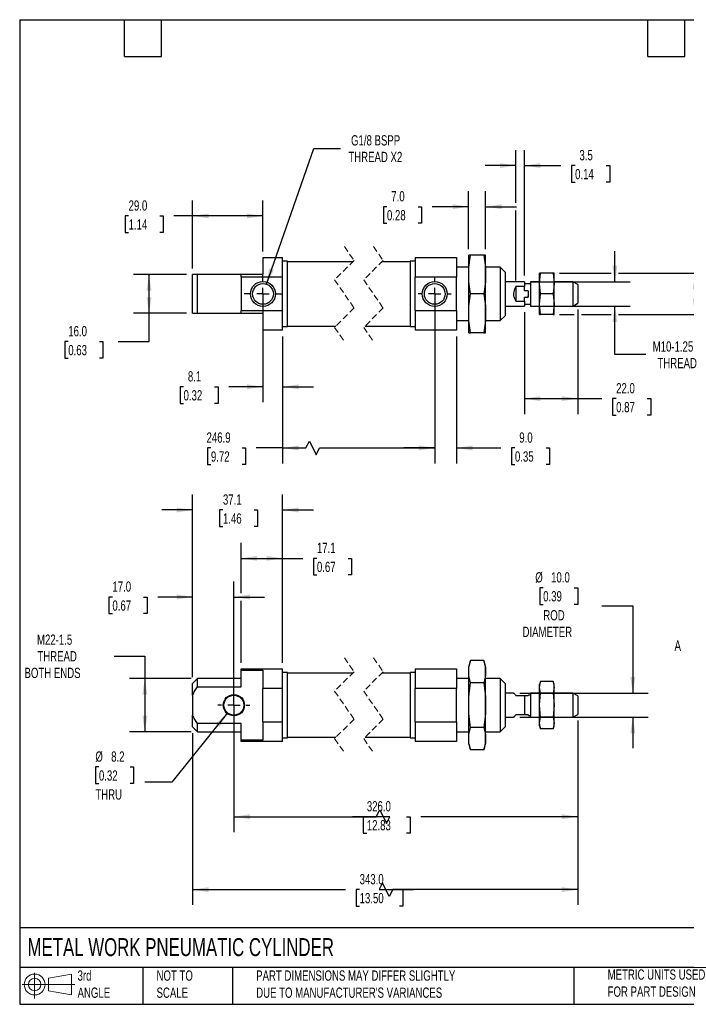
# Model space of a CAD drawing. Header units: millimetres. Extents: x 13 to 546, y 13 to 419.
# Tile 1 of 2: x 13 to 288, y 13 to 419. Entities that reach past the tile are written whole.
import ezdxf

# ---------------------------------------------------------------- set-up
doc = ezdxf.new("R2010")
doc.units = ezdxf.units.MM
doc.header["$LTSCALE"] = 2
for name, pattern in [('SLD-Center', [19.05, 15.24, -1.27, 1.27, -1.27]), ('SLD-Dashed', [1.905, 1.27, -0.635]), ('SLD-Solid', [0])]:
    doc.linetypes.add(name, pattern=pattern)
doc.layers.add('CENTER', color=40, linetype='SLD-Center')
doc.layers.add('SLD-DEFPOINTS', color=7, linetype='Continuous')
doc.layers.add('DIMENSIONS', color=140, linetype='SLD-Solid', lineweight=25)
doc.layers.add('TEXT', color=140, linetype='SLD-Solid', lineweight=25)
doc.styles.add('SLDTEXTSTYLE0', font='TXT', dxfattribs={"width": 0.7})
doc.dimstyles.new('SLDDIMSTYLE0', dxfattribs={"dimtxt": 4.316016, "dimasz": 6.604, "dimexe": 0, "dimexo": 0.0625, "dimgap": 1.079004, "dimtad": 0, "dimtih": 1, "dimtoh": 1, "dimrnd": 1e-09, "dimzin": 12, "dimdsep": 46, "dimtxsty": 'SLDTEXTSTYLE0', "dimsah": 1, "dimcen": 0.09, "dimadec": 0, "dimazin": 3, "dimtfac": 1, "dimtofl": 0, "dimtmove": 0, "dimatfit": 3, "dimfxl": 0, "dimfrac": 2, "dimtolj": 1, "dimtzin": 12, "dimarcsym": 0})
doc.dimstyles.new('SLDDIMSTYLE1', dxfattribs={"dimtxt": 4.316016, "dimasz": 6.604, "dimexe": 0, "dimexo": 0.0625, "dimgap": 1.079004, "dimtad": 0, "dimtih": 1, "dimtoh": 1, "dimrnd": 1e-09, "dimzin": 4, "dimdsep": 46, "dimtxsty": 'SLDTEXTSTYLE0', "dimsah": 1, "dimcen": 0.09, "dimadec": 0, "dimazin": 1, "dimtfac": 1, "dimtmove": 0, "dimatfit": 0, "dimfxl": 0, "dimfrac": 2, "dimtolj": 1, "dimtzin": 12, "dimarcsym": 0})
doc.dimstyles.new('SLDDIMSTYLE2', dxfattribs={"dimtxt": 4.316016, "dimasz": 6.604, "dimexe": 0, "dimexo": 0.0625, "dimgap": 1.079004, "dimtad": 0, "dimtih": 1, "dimtoh": 1, "dimrnd": 1e-09, "dimzin": 12, "dimdsep": 46, "dimtxsty": 'SLDTEXTSTYLE0', "dimsah": 1, "dimcen": 0.09, "dimadec": 0, "dimazin": 3, "dimtfac": 1, "dimtmove": 0, "dimatfit": 0, "dimfxl": 0, "dimfrac": 2, "dimtolj": 1, "dimtzin": 12, "dimarcsym": 0})
doc.dimstyles.new('SLDDIMSTYLE3', dxfattribs={"dimtxt": 4.316016, "dimasz": 6.604, "dimexe": 0, "dimexo": 0.0625, "dimgap": 1.079004, "dimtad": 0, "dimtih": 1, "dimtoh": 1, "dimrnd": 1e-09, "dimzin": 4, "dimdsep": 46, "dimtxsty": 'SLDTEXTSTYLE0', "dimsah": 1, "dimcen": 0.09, "dimadec": 0, "dimazin": 1, "dimtfac": 1, "dimtofl": 0, "dimtmove": 0, "dimatfit": 3, "dimfxl": 0, "dimfrac": 2, "dimtolj": 1, "dimtzin": 12, "dimarcsym": 0})
doc.dimstyles.new('SLDDIMSTYLE4', dxfattribs={"dimtxt": 4.316016, "dimasz": 6.604, "dimexe": 0, "dimexo": 0.0625, "dimgap": 1.079004, "dimtad": 0, "dimtih": 1, "dimtoh": 1, "dimrnd": 1e-09, "dimzin": 12, "dimdsep": 46, "dimtxsty": 'SLDTEXTSTYLE0', "dimsah": 1, "dimcen": 0, "dimadec": 0, "dimazin": 3, "dimtfac": 1, "dimtofl": 0, "dimtmove": 0, "dimatfit": 3, "dimfxl": 0, "dimfrac": 2, "dimtolj": 1, "dimtzin": 12, "dimarcsym": 0})
doc.dimstyles.new('SLDDIMSTYLE5', dxfattribs={"dimtxt": 4.316016, "dimasz": 6.604, "dimexe": 0, "dimexo": 0.0625, "dimgap": 1.079004, "dimtad": 0, "dimtih": 1, "dimtoh": 1, "dimrnd": 1e-09, "dimzin": 12, "dimdsep": 46, "dimtxsty": 'SLDTEXTSTYLE0', "dimsah": 1, "dimcen": 0, "dimadec": 0, "dimazin": 3, "dimtfac": 1, "dimtofl": 0, "dimtmove": 0, "dimatfit": 3, "dimfxl": 0, "dimfrac": 2, "dimtolj": 1, "dimtzin": 12, "dimarcsym": 0})

# ---------------------------------------------------------------- blocks, each defined once
blk = doc.blocks.new('Block11')
at = {"color": 7, "linetype": 'SLD-Solid', "lineweight": 18}
for p, q in [((5.18, 10.62), (5.18, 0)), ((10.96, 8.33), (20.35, 10.06)), ((10.96, 3.19), (10.96, 8.33)), ((20.35, 10.06), (20.35, 1.46)), ((0, 5.76), (21.75, 5.76)), ((10.96, 3.19), (20.35, 1.46))]:
    blk.add_line(p, q, dxfattribs=at)
for radius in [4.3, 2.57]:
    blk.add_circle((5.18, 5.76), radius, dxfattribs=at)
blk = doc.blocks.new('Block12')
at = {"layer": 'SLD-DEFPOINTS'}
blk.add_blockref('Block11', (0, 0), dxfattribs=at)
blk = doc.blocks.new('_D')
at = {"layer": 'DIMENSIONS'}
for p, q in [((51.61, 156.44), (64.31, 156.44)), ((64.31, 156.44), (64.31, 147.17)), ((83.49, 147.17), (57.96, 147.17)), ((64.31, 147.17), (64.31, 125.17)), ((83.49, 125.17), (57.96, 125.17))]:
    blk.add_line(p, q, dxfattribs=at)
for points in [[(64.31, 147.17), (63.29, 140.56), (65.32, 140.56)], [(64.31, 125.17), (65.32, 131.77), (63.29, 131.77)]]:
    blk.add_solid(points, dxfattribs=at)
at = {"layer": 'DIMENSIONS', "char_height": 4.233, "attachment_point": 1, "style": 'SLDTEXTSTYLE0'}
for s, insert in [('M22-1.5', (19.83, 165.33)), ('THREAD', (19.99, 158.47)), ('BOTH ENDS', (14.69, 151.61))]:
    blk.add_mtext(s, dxfattribs=dict(at, insert=insert))
blk = doc.blocks.new('_D_1')
at = {"layer": 'DIMENSIONS'}
for p, q in [((84.03, 147.71), (84.03, 187.16)), ((101.03, 138.71), (101.03, 187.16)), ((50.94, 180.81), (49.49, 180.81)), ((49.49, 180.81), (49.49, 173.95)), ((63.76, 180.81), (65.21, 180.81)), ((65.21, 180.81), (65.21, 173.95)), ((84.03, 180.81), (69.61, 180.81)), ((101.03, 180.81), (113.73, 180.81)), ((49.49, 173.95), (50.94, 173.95)), ((65.21, 173.95), (63.76, 173.95))]:
    blk.add_line(p, q, dxfattribs=at)
for points in [[(84.03, 180.81), (77.43, 181.83), (77.43, 179.8)], [(101.03, 180.81), (107.64, 179.8), (107.64, 181.83)]]:
    blk.add_solid(points, dxfattribs=at)
at = {"layer": 'DIMENSIONS', "char_height": 4.233, "attachment_point": 1, "style": 'SLDTEXTSTYLE0'}
for s, insert in [('17.0', (50.94, 187.24)), ('0.67', (50.94, 179.41))]:
    blk.add_mtext(s, dxfattribs=dict(at, insert=insert))
blk = doc.blocks.new('_D_2')
at = {"layer": 'DIMENSIONS'}
for p, q in [((84.03, 147.71), (84.03, 223.08)), ((121.13, 153.71), (121.13, 223.08)), ((84.03, 216.73), (71.33, 216.73)), ((96.53, 216.73), (95.08, 216.73)), ((95.08, 216.73), (95.08, 209.87)), ((109.35, 216.73), (110.8, 216.73)), ((110.8, 216.73), (110.8, 209.87)), ((121.13, 216.73), (133.83, 216.73)), ((95.08, 209.87), (96.53, 209.87)), ((110.8, 209.87), (109.35, 209.87))]:
    blk.add_line(p, q, dxfattribs=at)
for points in [[(84.03, 216.73), (77.43, 217.75), (77.43, 215.71)], [(121.13, 216.73), (127.74, 215.71), (127.74, 217.75)]]:
    blk.add_solid(points, dxfattribs=at)
at = {"layer": 'DIMENSIONS', "char_height": 4.233, "attachment_point": 1, "style": 'SLDTEXTSTYLE0'}
for s, insert in [('37.1', (96.53, 223.15)), ('1.46', (96.53, 215.33))]:
    blk.add_mtext(s, dxfattribs=dict(at, insert=insert))
blk = doc.blocks.new('_D_3')
at = {"layer": 'DIMENSIONS'}
for p, q in [((104.03, 182.34), (104.03, 203.12)), ((121.13, 153.71), (121.13, 203.12)), ((104.03, 196.77), (121.13, 196.77)), ((121.13, 196.77), (129.44, 196.77)), ((135.29, 196.77), (133.84, 196.77)), ((133.84, 196.77), (133.84, 189.91)), ((148.11, 196.77), (149.56, 196.77)), ((149.56, 196.77), (149.56, 189.91)), ((133.84, 189.91), (135.29, 189.91)), ((149.56, 189.91), (148.11, 189.91)), ((104.03, 153.71), (104.03, 179.29))]:
    blk.add_line(p, q, dxfattribs=at)
for points in [[(104.03, 196.77), (110.64, 195.76), (110.64, 197.79)], [(121.13, 196.77), (114.53, 197.79), (114.53, 195.76)]]:
    blk.add_solid(points, dxfattribs=at)
at = {"layer": 'DIMENSIONS', "char_height": 4.233, "attachment_point": 1, "style": 'SLDTEXTSTYLE0'}
for s, insert in [('17.1', (135.29, 203.2)), ('0.67', (135.29, 195.37))]:
    blk.add_mtext(s, dxfattribs=dict(at, insert=insert))
blk = doc.blocks.new('_D_4')
at = {"layer": 'DIMENSIONS'}
for p, q in [((101.03, 133.63), (101.03, 83.79)), ((242.88, 129.78), (242.88, 83.79)), ((101.03, 90.14), (159.78, 90.14)), ((165.42, 90.14), (150.02, 90.14)), ((155.87, 90.14), (154.42, 90.14)), ((154.42, 90.14), (154.42, 83.28)), ((159.78, 90.14), (161.19, 92.97)), ((161.19, 92.97), (164.01, 87.32)), ((164.01, 87.32), (165.42, 90.14)), ((172.29, 90.14), (173.74, 90.14)), ((173.74, 90.14), (173.74, 83.28)), ((242.88, 90.14), (178.13, 90.14)), ((154.42, 83.28), (155.87, 83.28)), ((173.74, 83.28), (172.29, 83.28))]:
    blk.add_line(p, q, dxfattribs=at)
for points in [[(101.03, 90.14), (107.64, 89.13), (107.64, 91.16)], [(242.88, 90.14), (236.28, 91.16), (236.28, 89.13)]]:
    blk.add_solid(points, dxfattribs=at)
at = {"layer": 'DIMENSIONS', "char_height": 4.233, "attachment_point": 1, "style": 'SLDTEXTSTYLE0'}
for s, insert in [('326.0', (155.87, 96.57)), ('12.83', (155.87, 88.74))]:
    blk.add_mtext(s, dxfattribs=dict(at, insert=insert))
blk = doc.blocks.new('_D_5')
at = {"layer": 'DIMENSIONS'}
for p, q in [((242.88, 129.78), (242.88, 53.69)), ((84.03, 124.63), (84.03, 53.69)), ((162.32, 62.86), (160.91, 60.04)), ((165.14, 57.22), (162.32, 62.86)), ((84.03, 60.04), (147.06, 60.04)), ((152.9, 60.04), (151.46, 60.04)), ((151.46, 60.04), (151.46, 53.18)), ((160.91, 60.04), (175.17, 60.04)), ((166.56, 60.04), (165.14, 57.22)), ((242.88, 60.04), (166.56, 60.04)), ((169.32, 60.04), (170.77, 60.04)), ((170.77, 60.04), (170.77, 53.18)), ((151.46, 53.18), (152.9, 53.18)), ((170.77, 53.18), (169.32, 53.18))]:
    blk.add_line(p, q, dxfattribs=at)
for points in [[(84.03, 60.04), (90.64, 59.02), (90.64, 61.06)], [(242.88, 60.04), (236.28, 61.06), (236.28, 59.02)]]:
    blk.add_solid(points, dxfattribs=at)
at = {"layer": 'DIMENSIONS', "char_height": 4.233, "attachment_point": 1, "style": 'SLDTEXTSTYLE0'}
for s, insert in [('343.0', (152.9, 66.46)), ('13.50', (152.9, 58.64))]:
    blk.add_mtext(s, dxfattribs=dict(at, insert=insert))
blk = doc.blocks.new('_D_6')
at = {"layer": 'DIMENSIONS'}
for p, q in [((98.46, 132.98), (75.39, 104.39)), ((45.38, 110.66), (43.93, 110.66)), ((43.93, 110.66), (43.93, 103.8)), ((58.2, 110.66), (59.65, 110.66)), ((59.65, 110.66), (59.65, 103.8)), ((43.93, 103.8), (45.38, 103.8)), ((59.65, 103.8), (58.2, 103.8)), ((75.39, 104.39), (64.28, 104.39))]:
    blk.add_line(p, q, dxfattribs=at)
blk.add_solid([(98.46, 132.98), (93.52, 128.47), (95.1, 127.2)], dxfattribs=at)
at = {"layer": 'DIMENSIONS', "char_height": 4.233, "attachment_point": 1, "style": 'SLDTEXTSTYLE0'}
for s, insert in [('%%c', (43.91, 117.08)), ('8.2', (50.43, 117.08)), ('0.32', (45.38, 109.26)), ('THRU', (43.9, 101.43))]:
    blk.add_mtext(s, dxfattribs=dict(at, insert=insert))
blk = doc.blocks.new('_D_7')
at = {"layer": 'DIMENSIONS'}
for p, q in [((228.62, 184.63), (227.17, 184.63)), ((227.17, 184.63), (227.17, 177.77)), ((241.44, 184.63), (242.89, 184.63)), ((242.89, 184.63), (242.89, 177.77)), ((227.17, 177.77), (228.62, 177.77)), ((242.89, 177.77), (241.44, 177.77)), ((252.87, 177.16), (265.57, 177.16)), ((265.57, 177.16), (265.57, 141.17)), ((218.96, 141.17), (271.92, 141.17)), ((218.96, 131.17), (271.92, 131.17)), ((265.57, 131.17), (265.57, 118.47))]:
    blk.add_line(p, q, dxfattribs=at)
for points in [[(265.57, 141.17), (266.59, 147.77), (264.56, 147.77)], [(265.57, 131.17), (264.56, 124.56), (266.59, 124.56)]]:
    blk.add_solid(points, dxfattribs=at)
at = {"layer": 'DIMENSIONS', "char_height": 4.233, "attachment_point": 1, "style": 'SLDTEXTSTYLE0'}
for s, insert in [('%%c', (225.36, 191.05)), ('10.0', (231.88, 191.05)), ('0.39', (228.62, 183.23)), ('ROD', (228.67, 175.4)), ('DIAMETER', (220.09, 168.54))]:
    blk.add_mtext(s, dxfattribs=dict(at, insert=insert))
blk = doc.blocks.new('SW_CENTERMARKSYMBOL_0')
at = {"layer": 'CENTER', "color": 0}
for p, q in [((0, 5.08), (0, 6.64)), ((-5.08, 0), (-6.64, 0)), ((0, 0), (-2.54, 0)), ((0, 0), (0, 2.54)), ((0, 0), (0, -2.54)), ((0, 0), (2.54, 0)), ((5.08, 0), (6.64, 0)), ((0, -5.08), (0, -6.64))]:
    blk.add_line(p, q, dxfattribs=at)
blk = doc.blocks.new('_D_9')
at = {"layer": 'DIMENSIONS'}
for p, q in [((113.03, 303.37), (113.03, 261.24)), ((121.13, 288.37), (121.13, 261.24)), ((80.28, 267.59), (78.83, 267.59)), ((78.83, 267.59), (78.83, 260.73)), ((93.1, 267.59), (94.55, 267.59)), ((94.55, 267.59), (94.55, 260.73)), ((113.03, 267.59), (98.95, 267.59)), ((121.13, 267.59), (133.83, 267.59)), ((78.83, 260.73), (80.28, 260.73)), ((94.55, 260.73), (93.1, 260.73))]:
    blk.add_line(p, q, dxfattribs=at)
for points in [[(113.03, 267.59), (106.43, 268.6), (106.43, 266.57)], [(121.13, 267.59), (127.74, 266.57), (127.74, 268.6)]]:
    blk.add_solid(points, dxfattribs=at)
at = {"layer": 'DIMENSIONS', "char_height": 4.233, "attachment_point": 1, "style": 'SLDTEXTSTYLE0'}
for s, insert in [('8.1', (82.07, 274.01)), ('0.32', (80.28, 266.18))]:
    blk.add_mtext(s, dxfattribs=dict(at, insert=insert))
blk = doc.blocks.new('_D_10')
at = {"layer": 'DIMENSIONS'}
for p, q in [((84.03, 316.45), (84.03, 344.45)), ((113.03, 323.45), (113.03, 344.45)), ((57.62, 338.1), (56.17, 338.1)), ((56.17, 338.1), (56.17, 331.24)), ((70.45, 338.1), (71.9, 338.1)), ((71.9, 338.1), (71.9, 331.24)), ((84.03, 338.1), (76.29, 338.1)), ((113.03, 338.1), (84.03, 338.1)), ((56.17, 331.24), (57.62, 331.24)), ((71.9, 331.24), (70.45, 331.24))]:
    blk.add_line(p, q, dxfattribs=at)
for points in [[(84.03, 338.1), (90.64, 337.08), (90.64, 339.11)], [(113.03, 338.1), (106.43, 339.11), (106.43, 337.08)]]:
    blk.add_solid(points, dxfattribs=at)
at = {"layer": 'DIMENSIONS', "char_height": 4.233, "attachment_point": 1, "style": 'SLDTEXTSTYLE0'}
for s, insert in [('29.0', (57.62, 344.52)), ('1.14', (57.62, 336.69))]:
    blk.add_mtext(s, dxfattribs=dict(at, insert=insert))
blk = doc.blocks.new('_D_11')
at = {"layer": 'DIMENSIONS'}
for p, q in [((81.49, 313.91), (59.68, 313.91)), ((66.03, 297.91), (66.03, 313.91)), ((81.49, 297.91), (59.68, 297.91)), ((66.03, 286.23), (66.03, 297.91)), ((32.73, 286.23), (31.28, 286.23)), ((31.28, 286.23), (31.28, 279.37)), ((45.55, 286.23), (47, 286.23)), ((47, 286.23), (47, 279.37)), ((53.33, 286.23), (66.03, 286.23)), ((31.28, 279.37), (32.73, 279.37)), ((47, 279.37), (45.55, 279.37))]:
    blk.add_line(p, q, dxfattribs=at)
for points in [[(66.03, 313.91), (65.02, 307.31), (67.05, 307.31)], [(66.03, 297.91), (67.05, 304.52), (65.02, 304.52)]]:
    blk.add_solid(points, dxfattribs=at)
at = {"layer": 'DIMENSIONS', "char_height": 4.233, "attachment_point": 1, "style": 'SLDTEXTSTYLE0'}
for s, insert in [('16.0', (32.73, 292.66)), ('0.63', (32.73, 284.83))]:
    blk.add_mtext(s, dxfattribs=dict(at, insert=insert))
blk = doc.blocks.new('_D_12')
at = {"layer": 'DIMENSIONS'}
for p, q in [((183.88, 296.55), (183.88, 235.98)), ((121.13, 288.37), (121.13, 235.98)), ((130.78, 242.33), (132.19, 245.15)), ((132.19, 245.15), (135.01, 239.5)), ((91.57, 242.33), (90.12, 242.33)), ((90.12, 242.33), (90.12, 235.47)), ((104.39, 242.33), (105.84, 242.33)), ((105.84, 242.33), (105.84, 235.47)), ((121.13, 242.33), (110.24, 242.33)), ((121.13, 242.33), (130.78, 242.33)), ((135.01, 239.5), (136.42, 242.33)), ((136.42, 242.33), (183.88, 242.33)), ((90.12, 235.47), (91.57, 235.47)), ((105.84, 235.47), (104.39, 235.47))]:
    blk.add_line(p, q, dxfattribs=at)
for points in [[(121.13, 242.33), (127.74, 241.31), (127.74, 243.34)], [(183.88, 242.33), (177.28, 243.34), (177.28, 241.31)]]:
    blk.add_solid(points, dxfattribs=at)
at = {"layer": 'DIMENSIONS', "char_height": 4.233, "attachment_point": 1, "style": 'SLDTEXTSTYLE0'}
for s, insert in [('246.9', (89.77, 248.75)), ('9.72', (91.57, 240.92))]:
    blk.add_mtext(s, dxfattribs=dict(at, insert=insert))
blk = doc.blocks.new('_D_13')
at = {"layer": 'DIMENSIONS'}
for p, q in [((183.88, 303.37), (183.88, 235.98)), ((192.88, 288.37), (192.88, 235.98)), ((183.88, 242.33), (171.18, 242.33)), ((192.88, 242.33), (211.12, 242.33)), ((216.97, 242.33), (215.52, 242.33)), ((215.52, 242.33), (215.52, 235.47)), ((229.79, 242.33), (231.24, 242.33)), ((231.24, 242.33), (231.24, 235.47)), ((215.52, 235.47), (216.97, 235.47)), ((231.24, 235.47), (229.79, 235.47))]:
    blk.add_line(p, q, dxfattribs=at)
for points in [[(183.88, 242.33), (177.28, 243.34), (177.28, 241.31)], [(192.88, 242.33), (199.49, 241.31), (199.49, 243.34)]]:
    blk.add_solid(points, dxfattribs=at)
at = {"layer": 'DIMENSIONS', "char_height": 4.233, "attachment_point": 1, "style": 'SLDTEXTSTYLE0'}
for s, insert in [('9.0', (218.76, 248.75)), ('0.35', (216.97, 240.92))]:
    blk.add_mtext(s, dxfattribs=dict(at, insert=insert))
blk = doc.blocks.new('_D_14')
at = {"layer": 'DIMENSIONS'}
for p, q in [((197.88, 324.45), (197.88, 348.26)), ((204.88, 324.45), (204.88, 348.26)), ((164.18, 341.91), (162.73, 341.91)), ((162.73, 341.91), (162.73, 335.06)), ((177, 341.91), (178.45, 341.91)), ((178.45, 341.91), (178.45, 335.06)), ((197.88, 341.91), (182.85, 341.91)), ((204.88, 341.91), (217.58, 341.91)), ((162.73, 335.06), (164.18, 335.06)), ((178.45, 335.06), (177, 335.06))]:
    blk.add_line(p, q, dxfattribs=at)
for points in [[(197.88, 341.91), (191.28, 342.93), (191.28, 340.9)], [(204.88, 341.91), (211.49, 340.9), (211.49, 342.93)]]:
    blk.add_solid(points, dxfattribs=at)
at = {"layer": 'DIMENSIONS', "char_height": 4.233, "attachment_point": 1, "style": 'SLDTEXTSTYLE0'}
for s, insert in [('7.0', (165.97, 348.34)), ('0.28', (164.18, 340.51))]:
    blk.add_mtext(s, dxfattribs=dict(at, insert=insert))
blk = doc.blocks.new('_D_15')
at = {"layer": 'DIMENSIONS'}
for p, q in [((258.19, 310.91), (258.19, 323.61)), ((223.42, 310.91), (264.54, 310.91)), ((223.42, 300.91), (264.54, 300.91)), ((258.19, 280.87), (258.19, 300.91)), ((270.89, 280.87), (258.19, 280.87))]:
    blk.add_line(p, q, dxfattribs=at)
for points in [[(258.19, 310.91), (259.21, 317.52), (257.18, 317.52)], [(258.19, 300.91), (257.18, 294.31), (259.21, 294.31)]]:
    blk.add_solid(points, dxfattribs=at)
at = {"layer": 'DIMENSIONS', "char_height": 4.233, "attachment_point": 1, "style": 'SLDTEXTSTYLE0'}
for s, insert in [('M10-1.25', (273.79, 286.33)), ('THREAD', (275.74, 279.47))]:
    blk.add_mtext(s, dxfattribs=dict(at, insert=insert))
blk = doc.blocks.new('_D_16')
at = {"layer": 'DIMENSIONS'}
for p, q in [((304.01, 330.41), (291.31, 330.41)), ((291.31, 330.41), (291.31, 314.41)), ((311.79, 330.41), (310.34, 330.41)), ((310.34, 330.41), (310.34, 323.55)), ((324.61, 330.41), (326.06, 330.41)), ((326.06, 330.41), (326.06, 323.55)), ((310.34, 323.55), (311.79, 323.55)), ((326.06, 323.55), (324.61, 323.55)), ((235.32, 314.41), (256.67, 314.41)), ((259.72, 314.41), (297.66, 314.41)), ((291.31, 314.41), (291.31, 297.41)), ((235.32, 297.41), (241.36, 297.41)), ((244.41, 297.41), (256.67, 297.41)), ((259.72, 297.41), (297.66, 297.41))]:
    blk.add_line(p, q, dxfattribs=at)
for points in [[(291.31, 314.41), (290.29, 307.81), (292.32, 307.81)], [(291.31, 297.41), (292.32, 304.02), (290.29, 304.02)]]:
    blk.add_solid(points, dxfattribs=at)
at = {"layer": 'DIMENSIONS', "char_height": 4.233, "attachment_point": 1, "style": 'SLDTEXTSTYLE0'}
for s, insert in [('17.0', (311.79, 336.84)), ('0.67', (311.79, 329.01))]:
    blk.add_mtext(s, dxfattribs=dict(at, insert=insert))
blk = doc.blocks.new('_D_17')
at = {"layer": 'DIMENSIONS'}
for p, q in [((220.88, 298.37), (220.88, 256.34)), ((242.88, 299.53), (242.88, 256.34)), ((220.88, 262.69), (242.88, 262.69)), ((242.88, 262.69), (252.86, 262.69)), ((258.71, 262.69), (257.26, 262.69)), ((257.26, 262.69), (257.26, 255.83)), ((271.54, 262.69), (272.99, 262.69)), ((272.99, 262.69), (272.99, 255.83)), ((257.26, 255.83), (258.71, 255.83)), ((272.99, 255.83), (271.54, 255.83))]:
    blk.add_line(p, q, dxfattribs=at)
for points in [[(220.88, 262.69), (227.49, 261.68), (227.49, 263.71)], [(242.88, 262.69), (236.28, 263.71), (236.28, 261.68)]]:
    blk.add_solid(points, dxfattribs=at)
at = {"layer": 'DIMENSIONS', "char_height": 4.233, "attachment_point": 1, "style": 'SLDTEXTSTYLE0'}
for s, insert in [('22.0', (258.71, 269.12)), ('0.87', (258.71, 261.29))]:
    blk.add_mtext(s, dxfattribs=dict(at, insert=insert))
blk = doc.blocks.new('_D_18')
at = {"layer": 'DIMENSIONS'}
for p, q in [((217.38, 343.44), (217.38, 365.23)), ((220.88, 313.45), (220.88, 365.23)), ((217.38, 358.88), (204.68, 358.88)), ((220.88, 358.88), (235.93, 358.88)), ((241.78, 358.88), (240.33, 358.88)), ((240.33, 358.88), (240.33, 352.02)), ((254.61, 358.88), (256.06, 358.88)), ((256.06, 358.88), (256.06, 352.02)), ((240.33, 352.02), (241.78, 352.02)), ((256.06, 352.02), (254.61, 352.02)), ((217.38, 311.45), (217.38, 340.39))]:
    blk.add_line(p, q, dxfattribs=at)
for points in [[(217.38, 358.88), (210.78, 359.89), (210.78, 357.86)], [(220.88, 358.88), (227.49, 357.86), (227.49, 359.89)]]:
    blk.add_solid(points, dxfattribs=at)
at = {"layer": 'DIMENSIONS', "char_height": 4.233, "attachment_point": 1, "style": 'SLDTEXTSTYLE0'}
for s, insert in [('3.5', (243.58, 365.3)), ('0.14', (241.78, 357.47))]:
    blk.add_mtext(s, dxfattribs=dict(at, insert=insert))
blk = doc.blocks.new('_D_19')
at = {"layer": 'DIMENSIONS'}
for p, q in [((114.44, 309.96), (133.97, 365.96)), ((133.97, 365.96), (145.08, 365.96))]:
    blk.add_line(p, q, dxfattribs=at)
blk.add_solid([(114.44, 309.96), (117.58, 315.86), (115.66, 316.53)], dxfattribs=at)
at = {"layer": 'DIMENSIONS', "char_height": 4.233, "attachment_point": 1, "style": 'SLDTEXTSTYLE0'}
for s, insert in [('G1/8 BSPP', (149.37, 371.42)), ('THREAD X2', (148.26, 364.56))]:
    blk.add_mtext(s, dxfattribs=dict(at, insert=insert))
blk = doc.blocks.new('SW_CENTERMARKSYMBOL_1')
at = {"layer": 'CENTER', "color": 0}
for p, q in [((0, 5.08), (0, 7.69)), ((-5.08, 0), (-7.69, 0)), ((0, 0), (-2.54, 0)), ((0, 0), (0, 2.54)), ((0, 0), (0, -2.54)), ((0, 0), (2.54, 0)), ((5.08, 0), (7.69, 0)), ((0, -5.08), (0, -7.69))]:
    blk.add_line(p, q, dxfattribs=at)
blk = doc.blocks.new('SW_CENTERMARKSYMBOL_2')
at = {"layer": 'CENTER', "color": 0}
for p, q in [((0, 5.08), (0, 6.82)), ((-5.08, 0), (-6.82, 0)), ((0, 0), (-2.54, 0)), ((0, 0), (0, 2.54)), ((0, 0), (0, -2.54)), ((0, 0), (2.54, 0)), ((5.08, 0), (6.82, 0)), ((0, -5.08), (0, -6.82))]:
    blk.add_line(p, q, dxfattribs=at)

msp = doc.modelspace()

# ---------------------------------------------------------------- linework, layer by layer
at = {"color": 7, "linetype": 'SLD-Dashed', "lineweight": 18}
for p, q in [((146.604, 325.525), (150.604, 319.72)), ((158.604, 325.525), (162.604, 319.72)), ((150.604, 319.72), (142.604, 311.72)), ((162.604, 319.72), (154.604, 311.72)), ((142.604, 311.72), (150.604, 300.11)), ((154.604, 311.72), (162.604, 300.11)), ((150.604, 300.11), (142.604, 292.11)), ((162.604, 300.11), (154.604, 292.11)), ((142.604, 292.11), (146.604, 286.305)), ((154.604, 292.11), (158.604, 286.305)), ((146.604, 155.776), (150.604, 149.971)), ((158.604, 155.776), (162.604, 149.971)), ((150.604, 149.971), (142.604, 141.971)), ((162.604, 149.971), (154.604, 141.971)), ((142.604, 141.971), (150.604, 130.361)), ((154.604, 141.971), (162.604, 130.361)), ((150.604, 130.361), (142.604, 122.361)), ((162.604, 130.361), (154.604, 122.361)), ((142.604, 122.361), (146.604, 116.556)), ((154.604, 122.361), (158.604, 116.556))]:
    msp.add_line(p, q, dxfattribs=at)
for p, q in [((198.582, 321.915), (197.882, 321.915)), ((197.882, 313.915), (197.882, 321.915)), ((204.182, 321.915), (198.582, 321.915)), ((204.882, 321.915), (204.182, 321.915)), ((204.882, 313.915), (204.882, 321.915)), ((113.033, 320.915), (113.033, 313.915)), ((113.033, 320.915), (121.133, 320.915)), ((121.133, 312.789), (121.133, 320.915)), ((123.133, 319.415), (121.133, 319.415)), ((123.133, 292.415), (123.133, 319.415)), ((150.059, 319.175), (123.133, 319.175)), ((173.782, 319.175), (162.059, 319.175)), ((175.782, 319.415), (173.782, 319.415)), ((173.782, 319.415), (173.782, 292.415)), ((175.782, 320.915), (192.882, 320.915)), ((175.782, 320.915), (175.782, 312.789)), ((192.882, 320.915), (192.882, 312.789)), ((84.033, 297.915), (84.033, 313.915)), ((86.033, 313.915), (84.033, 313.915)), ((86.033, 297.915), (86.033, 313.915)), ((104.033, 313.915), (86.033, 313.915)), ((104.033, 312.789), (104.033, 313.915)), ((113.033, 313.915), (104.033, 313.915)), ((197.882, 316.915), (192.882, 316.915)), ((197.882, 297.915), (197.882, 313.915)), ((210.882, 316.915), (204.882, 316.915)), ((204.882, 297.915), (204.882, 313.915)), ((212.882, 314.915), (210.882, 316.915)), ((210.882, 316.915), (210.882, 294.915)), ((212.882, 314.915), (212.882, 296.915)), ((227.132, 310.165), (227.484, 314.415)), ((227.484, 314.415), (227.132, 314.415)), ((227.132, 310.165), (227.132, 314.415)), ((232.779, 314.415), (227.484, 314.415)), ((232.779, 314.415), (233.132, 310.165)), ((233.132, 314.415), (232.779, 314.415)), ((233.132, 310.165), (233.132, 314.415)), ((121.133, 312.789), (104.033, 312.789)), ((104.033, 312.789), (104.033, 299.041)), ((121.133, 299.041), (121.133, 312.789)), ((192.882, 312.789), (175.782, 312.789)), ((175.782, 299.041), (175.782, 312.789)), ((192.882, 299.041), (192.882, 312.789)), ((220.882, 310.915), (212.882, 310.915)), ((220.882, 308.915), (217.382, 308.915)), ((217.382, 308.915), (217.382, 302.915)), ((220.882, 310.915), (220.882, 308.915)), ((223.382, 310.115), (220.882, 310.115)), ((220.882, 307.196), (220.882, 308.915)), ((227.132, 310.915), (223.382, 310.915)), ((223.382, 310.915), (223.382, 300.915)), ((227.484, 305.915), (227.132, 310.165)), ((227.132, 301.665), (227.132, 310.165)), ((233.132, 310.165), (232.779, 305.915)), ((240.882, 310.915), (233.132, 310.915)), ((233.132, 301.665), (233.132, 310.165)), ((242.882, 309.76), (240.882, 310.915)), ((240.882, 310.915), (240.882, 300.915)), ((242.882, 309.76), (242.882, 302.07)), ((204.182, 305.915), (198.582, 305.915)), ((222.382, 307.196), (220.882, 307.196)), ((222.382, 307.196), (222.382, 304.634)), ((227.132, 301.665), (227.484, 305.915)), ((232.779, 305.915), (227.484, 305.915)), ((232.779, 305.915), (233.132, 301.665)), ((212.882, 300.915), (220.882, 300.915)), ((217.382, 302.915), (220.882, 302.915)), ((220.882, 304.634), (222.382, 304.634)), ((220.882, 302.915), (220.882, 304.634)), ((220.882, 302.915), (220.882, 300.915)), ((220.882, 301.715), (223.382, 301.715)), ((223.382, 300.915), (227.132, 300.915)), ((227.484, 297.415), (227.132, 301.665)), ((227.132, 297.415), (227.132, 301.665)), ((233.132, 301.665), (232.779, 297.415)), ((233.132, 297.415), (233.132, 301.665)), ((233.132, 300.915), (240.882, 300.915)), ((240.882, 300.915), (242.882, 302.07)), ((84.033, 297.915), (86.033, 297.915)), ((86.033, 297.915), (104.033, 297.915)), ((104.033, 299.041), (121.133, 299.041)), ((104.033, 297.915), (104.033, 299.041)), ((104.033, 297.915), (113.033, 297.915)), ((113.033, 297.915), (113.033, 290.915)), ((121.133, 290.915), (121.133, 299.041)), ((175.782, 299.041), (192.882, 299.041)), ((175.782, 299.041), (175.782, 290.915)), ((192.882, 299.041), (192.882, 290.915)), ((197.882, 289.915), (197.882, 297.915)), ((204.882, 289.915), (204.882, 297.915)), ((210.882, 294.915), (212.882, 296.915)), ((227.132, 297.415), (227.484, 297.415)), ((232.779, 297.415), (227.484, 297.415)), ((232.779, 297.415), (233.132, 297.415)), ((123.133, 292.655), (143.149, 292.655)), ((155.149, 292.655), (173.782, 292.655)), ((192.882, 294.915), (197.882, 294.915)), ((204.882, 294.915), (210.882, 294.915)), ((121.133, 290.915), (113.033, 290.915)), ((121.133, 292.415), (123.133, 292.415)), ((173.782, 292.415), (175.782, 292.415)), ((192.882, 290.915), (175.782, 290.915)), ((197.882, 289.915), (198.582, 289.915)), ((204.182, 289.915), (198.582, 289.915)), ((204.182, 289.915), (204.882, 289.915)), ((198.582, 154.641), (197.882, 152.166)), ((204.182, 154.641), (198.582, 154.641)), ((204.882, 152.166), (204.182, 154.641)), ((104.033, 150.597), (104.033, 151.166)), ((104.033, 151.166), (121.133, 151.166)), ((104.033, 150.597), (113.033, 150.597)), ((104.033, 143.716), (104.033, 150.597)), ((113.033, 150.597), (113.033, 143.04)), ((121.133, 143.04), (121.133, 151.166)), ((175.782, 151.166), (175.782, 143.04)), ((175.782, 151.166), (192.882, 151.166)), ((192.882, 151.166), (192.882, 143.04)), ((197.882, 150.022), (197.882, 152.166)), ((204.882, 150.022), (204.882, 152.166)), ((86.033, 147.166), (84.033, 145.166)), ((104.033, 147.166), (86.033, 147.166)), ((86.033, 143.716), (86.033, 147.166)), ((123.133, 149.666), (121.133, 149.666)), ((123.133, 136.166), (123.133, 149.666)), ((150.059, 149.426), (123.133, 149.426)), ((173.782, 149.426), (162.059, 149.426)), ((175.782, 149.666), (173.782, 149.666)), ((173.782, 149.666), (173.782, 122.666)), ((197.882, 147.166), (192.882, 147.166)), ((197.882, 136.166), (197.882, 150.022)), ((204.882, 136.166), (204.882, 150.022)), ((210.882, 147.166), (204.882, 147.166)), ((212.882, 145.166), (210.882, 147.166)), ((210.882, 147.166), (210.882, 125.166)), ((84.033, 140.289), (84.033, 145.166)), ((86.033, 143.716), (104.033, 143.716)), ((121.133, 143.04), (113.033, 143.04)), ((113.033, 129.292), (113.033, 143.04)), ((121.133, 129.292), (121.133, 143.04)), ((192.882, 143.04), (175.782, 143.04)), ((175.782, 129.292), (175.782, 143.04)), ((192.882, 129.292), (192.882, 143.04)), ((204.182, 145.403), (198.582, 145.403)), ((212.882, 145.166), (212.882, 127.166)), ((227.484, 145.981), (227.132, 144.666)), ((227.132, 143.527), (227.484, 145.981)), ((227.132, 143.527), (227.132, 144.666)), ((227.484, 141.073), (227.132, 143.527)), ((227.132, 136.166), (227.132, 143.527)), ((232.779, 145.981), (227.484, 145.981)), ((233.132, 144.666), (232.779, 145.981)), ((232.779, 145.981), (233.132, 143.527)), ((233.132, 143.527), (232.779, 141.073)), ((233.132, 143.527), (233.132, 144.666)), ((233.132, 136.166), (233.132, 143.527)), ((84.033, 140.289), (84.033, 132.043)), ((216.415, 141.166), (212.882, 141.166)), ((217.382, 140.166), (220.882, 140.166)), ((220.882, 140.166), (220.882, 132.166)), ((220.882, 140.166), (222.382, 140.166)), ((222.382, 140.166), (222.557, 140.342)), ((223.382, 140.366), (222.557, 140.366)), ((227.132, 141.166), (223.382, 141.166)), ((223.382, 141.166), (223.382, 131.166)), ((227.132, 136.166), (227.484, 141.073)), ((232.779, 141.073), (227.484, 141.073)), ((232.779, 141.073), (233.132, 136.166)), ((240.882, 141.166), (233.132, 141.166)), ((242.882, 140.011), (240.882, 141.166)), ((240.882, 141.166), (240.882, 131.166)), ((242.882, 140.011), (242.882, 132.321)), ((123.133, 122.666), (123.133, 136.166)), ((197.882, 122.309), (197.882, 136.166)), ((204.882, 122.309), (204.882, 136.166)), ((227.484, 131.258), (227.132, 136.166)), ((227.132, 128.805), (227.132, 136.166)), ((233.132, 136.166), (232.779, 131.258)), ((233.132, 128.805), (233.132, 136.166)), ((84.033, 127.166), (84.033, 132.043)), ((212.882, 131.166), (216.415, 131.166)), ((220.882, 132.166), (217.382, 132.166)), ((222.382, 132.166), (220.882, 132.166)), ((222.557, 131.966), (223.382, 131.966)), ((223.382, 131.166), (227.132, 131.166)), ((227.132, 128.805), (227.484, 131.258)), ((232.779, 131.258), (227.484, 131.258)), ((232.779, 131.258), (233.132, 128.805)), ((233.132, 131.166), (240.882, 131.166)), ((240.882, 131.166), (242.882, 132.321)), ((84.033, 127.166), (86.033, 125.166)), ((86.033, 125.166), (86.033, 128.616)), ((104.033, 128.616), (86.033, 128.616)), ((104.033, 121.735), (104.033, 128.616)), ((113.033, 129.292), (121.133, 129.292)), ((113.033, 129.292), (113.033, 121.735)), ((121.133, 121.166), (121.133, 129.292)), ((175.782, 129.292), (192.882, 129.292)), ((175.782, 129.292), (175.782, 121.166)), ((192.882, 129.292), (192.882, 121.166)), ((204.182, 126.928), (198.582, 126.928)), ((210.882, 125.166), (212.882, 127.166)), ((227.484, 126.351), (227.132, 128.805)), ((227.132, 127.666), (227.132, 128.805)), ((227.132, 127.666), (227.484, 126.351)), ((232.779, 126.351), (227.484, 126.351)), ((233.132, 128.805), (232.779, 126.351)), ((232.779, 126.351), (233.132, 127.666)), ((233.132, 127.666), (233.132, 128.805)), ((86.033, 125.166), (104.033, 125.166)), ((121.133, 122.666), (123.133, 122.666)), ((123.133, 122.906), (143.149, 122.906)), ((155.149, 122.906), (173.782, 122.906)), ((173.782, 122.666), (175.782, 122.666)), ((192.882, 125.166), (197.882, 125.166)), ((197.882, 120.166), (197.882, 122.309)), ((204.882, 125.166), (210.882, 125.166)), ((204.882, 120.166), (204.882, 122.309)), ((104.033, 121.166), (104.033, 121.735)), ((113.033, 121.735), (104.033, 121.735)), ((121.133, 121.166), (104.033, 121.166)), ((192.882, 121.166), (175.782, 121.166)), ((197.882, 120.166), (198.582, 117.691)), ((204.182, 117.691), (204.882, 120.166)), ((204.182, 117.691), (198.582, 117.691))]:
    msp.add_line(p, q)
at = {"flags": 128}
msp.add_lwpolyline([(217.382, 132.166), (216.8, 131.584), (216.452, 131.237), (216.415, 131.199)], dxfattribs=at)
for centre, radius in [((113.033, 305.915), 5.15), ((113.033, 305.915), 4.283), ((183.882, 305.915), 5.15), ((183.882, 305.915), 4.283), ((101.033, 136.166), 4.4), ((101.033, 136.166), 4.1)]:
    msp.add_circle(centre, radius)
for points, knots in [([(197.882, 313.915), (197.916, 315.251), (197.985, 317.932), (198.382, 320.584), (198.582, 321.915)], [0, 0, 0, 0, 0.4982094, 1, 1, 1, 1]), ([(204.182, 321.915), (204.38, 320.591), (204.777, 317.938), (204.847, 315.257), (204.882, 313.915)], [0, 0, 0, 0, 0.4992925, 1, 1, 1, 1]), ([(198.582, 305.915), (198.383, 307.239), (197.986, 309.892), (197.916, 312.573), (197.882, 313.915)], [0, 0, 0, 0, 0.4992924, 1, 1, 1, 1]), ([(204.882, 313.915), (204.847, 312.579), (204.778, 309.898), (204.381, 307.246), (204.182, 305.915)], [0, 0, 0, 0, 0.4982094, 1, 1, 1, 1]), ([(217.382, 308.915), (217.171, 308.591), (216.739, 307.925), (216.403, 306.751), (216.345, 305.447), (216.633, 304.099), (217.136, 303.303), (217.382, 302.915)], [0, 0, 0, 0, 0.18009271, 0.36925465, 0.56234501, 0.78684817, 1, 1, 1, 1]), ([(197.882, 297.915), (197.916, 299.251), (197.985, 301.932), (198.382, 304.584), (198.582, 305.915)], [0, 0, 0, 0, 0.4982095, 1, 1, 1, 1]), ([(204.182, 305.915), (204.38, 304.591), (204.777, 301.938), (204.847, 299.257), (204.882, 297.915)], [0, 0, 0, 0, 0.4992925, 1, 1, 1, 1]), ([(222.382, 304.634), (222.489, 305.114), (222.681, 305.972), (222.473, 306.822), (222.382, 307.196)], [0, 0, 0, 0, 0.56, 1, 1, 1, 1]), ([(198.582, 289.915), (198.383, 291.239), (197.986, 293.892), (197.916, 296.573), (197.882, 297.915)], [0, 0, 0, 0, 0.4992925, 1, 1, 1, 1]), ([(204.882, 297.915), (204.847, 296.579), (204.778, 293.898), (204.381, 291.246), (204.182, 289.915)], [0, 0, 0, 0, 0.4982094, 1, 1, 1, 1]), ([(197.882, 150.022), (197.917, 150.796), (197.988, 152.36), (198.382, 153.875), (198.582, 154.641)], [0, 0, 0, 0, 0.4947259, 1, 1, 1, 1]), ([(204.182, 154.641), (204.38, 153.879), (204.774, 152.364), (204.846, 150.8), (204.882, 150.022)], [0, 0, 0, 0, 0.5027828, 1, 1, 1, 1]), ([(198.582, 145.403), (198.383, 146.165), (197.989, 147.681), (197.917, 149.245), (197.882, 150.022)], [0, 0, 0, 0, 0.5027829, 1, 1, 1, 1]), ([(204.882, 150.022), (204.846, 149.248), (204.775, 147.684), (204.381, 146.169), (204.182, 145.403)], [0, 0, 0, 0, 0.4947256, 1, 1, 1, 1]), ([(84.033, 140.289), (84.329, 140.879), (84.923, 142.063), (85.662, 143.163), (86.033, 143.716)], [0, 0, 0, 0, 0.497912, 1, 1, 1, 1]), ([(197.882, 136.166), (197.916, 137.707), (197.985, 140.799), (198.382, 143.866), (198.582, 145.403)], [0, 0, 0, 0, 0.498654, 1, 1, 1, 1]), ([(204.182, 145.403), (204.38, 143.874), (204.778, 140.807), (204.847, 137.715), (204.882, 136.166)], [0, 0, 0, 0, 0.4988471, 1, 1, 1, 1]), ([(216.415, 141.132), (216.409, 141.138), (216.29, 141.258), (217.023, 140.525), (217.237, 140.31), (217.382, 140.166)], [0, 0, 0, 0, 0.0175967, 0.3378099, 1, 1, 1, 1]), ([(198.582, 126.928), (198.383, 128.458), (197.985, 131.525), (197.916, 134.616), (197.882, 136.166)], [0, 0, 0, 0, 0.4988471, 1, 1, 1, 1]), ([(204.882, 136.166), (204.847, 134.624), (204.778, 131.533), (204.381, 128.466), (204.182, 126.928)], [0, 0, 0, 0, 0.498654, 1, 1, 1, 1]), ([(86.033, 128.616), (85.665, 129.164), (84.926, 130.264), (84.331, 131.449), (84.033, 132.043)], [0, 0, 0, 0, 0.4984573, 1, 1, 1, 1]), ([(222.557, 131.99), (222.565, 131.982), (222.645, 131.902), (222.507, 132.041), (222.382, 132.166)], [0, 0, 0, 0, 0.0967787, 1, 1, 1, 1]), ([(197.882, 122.309), (197.917, 123.083), (197.988, 124.647), (198.382, 126.163), (198.582, 126.928)], [0, 0, 0, 0, 0.4947257, 1, 1, 1, 1]), ([(204.182, 126.928), (204.38, 126.166), (204.774, 124.651), (204.846, 123.087), (204.882, 122.309)], [0, 0, 0, 0, 0.502783, 1, 1, 1, 1]), ([(198.582, 117.691), (198.383, 118.452), (197.989, 119.968), (197.917, 121.532), (197.882, 122.309)], [0, 0, 0, 0, 0.5027827, 1, 1, 1, 1]), ([(204.882, 122.309), (204.846, 121.536), (204.775, 119.972), (204.381, 118.456), (204.182, 117.691)], [0, 0, 0, 0, 0.4947258, 1, 1, 1, 1])]:
    msp.add_open_spline(points, degree=3, knots=knots)
at = {"layer": 'TEXT'}
for p, q in [((12.7, 419.1), (546.1, 419.1)), ((12.7, 419.1), (12.7, 12.7)), ((55.88, 403.86), (55.88, 419.1)), ((71.12, 403.86), (71.12, 419.1)), ((271.78, 403.86), (271.78, 419.1)), ((287.02, 403.86), (287.02, 419.1)), ((55.88, 403.86), (71.12, 403.86)), ((271.78, 403.86), (287.02, 403.86)), ((546.1, 44.252), (12.7, 44.252)), ((546.1, 27.94), (12.7, 27.94)), ((63.5, 27.94), (63.5, 12.7)), ((100.423, 27.94), (100.423, 12.7)), ((241.293, 27.94), (241.293, 12.7)), ((12.7, 12.7), (546.1, 12.7))]:
    msp.add_line(p, q, dxfattribs=at)

# ---------------------------------------------------------------- block references
at = {"layer": 'CENTER'}
for name, p in [('SW_CENTERMARKSYMBOL_1', (113.033, 305.915)), ('SW_CENTERMARKSYMBOL_2', (183.882, 305.915)), ('SW_CENTERMARKSYMBOL_0', (101.033, 136.166))]:
    msp.add_blockref(name, p, dxfattribs=at)
at = {"layer": 'SLD-DEFPOINTS'}
msp.add_blockref('Block12', (13.676, 15.108), dxfattribs=at)

# ---------------------------------------------------------------- texts
at = {"layer": 'TEXT', "attachment_point": 1, "style": 'SLDTEXTSTYLE0'}
for s, insert, char_height in [('A', (282.773, 162.878), 4.316), ('METAL WORK PNEUMATIC CYLINDER', (15.931, 40.013), 7.40833), ('3rd^JANGLE', (36.564, 26.675), 4.2333), ('NOT TO^JSCALE', (69.15, 26.675), 4.23333), ("PART DIMENSIONS MAY DIFFER SLIGHTLY ^JDUE TO MANUFACTURER'S VARIANCES", (110.239, 26.682), 4.23333), ('METRIC UNITS USED ^JFOR PART DESIGN', (255.209, 27.112), 4.23333)]:
    msp.add_mtext(s, dxfattribs=dict(at, insert=insert, char_height=char_height))

# ---------------------------------------------------------------- dimensions: what is measured, and where the dimension line sits
at = {"layer": 'DIMENSIONS'}
dim = msp.add_diameter_dim_2p(p1=(111.623, 301.871), p2=(114.443, 309.959), text='G1/8 BSPP\\PTHREAD X2', dimstyle='SLDDIMSTYLE5', override={"dimpost": '<>'}, dxfattribs=at)
dim.commit()
dim.dimension.update_dxf_attribs({"geometry": '_D_19', "text_midpoint": (164.688, 365.959), "dimtype": 163})
for base, p1, p2, dimstyle, picture, middle in [((217.382, 358.876), (220.882, 310.915), (217.382, 308.915), 'SLDDIMSTYLE2', '_D_18', (248.195, 358.876)), ((197.882, 341.915), (204.882, 321.915), (197.882, 321.915), 'SLDDIMSTYLE1', '_D_14', (170.591, 341.915)), ((113.033, 338.097), (84.033, 313.915), (113.033, 320.915), 'SLDDIMSTYLE3', '_D_10', (64.033, 338.097)), ((121.133, 267.585), (113.033, 305.915), (121.133, 290.915), 'SLDDIMSTYLE2', '_D_9', (86.689, 267.585)), ((192.882, 242.325), (183.882, 305.915), (192.882, 290.915), 'SLDDIMSTYLE1', '_D_13', (223.381, 242.325)), ((220.882, 262.692), (242.882, 302.07), (220.882, 300.915), 'SLDDIMSTYLE3', '_D_17', (265.125, 262.692)), ((121.133, 216.73), (84.033, 145.166), (121.133, 151.166), 'SLDDIMSTYLE2', '_D_2', (102.941, 216.73)), ((121.133, 196.774), (104.033, 151.166), (121.133, 151.166), 'SLDDIMSTYLE0', '_D_3', (141.698, 196.774)), ((84.033, 180.814), (101.033, 136.166), (84.033, 145.166), 'SLDDIMSTYLE1', '_D_1', (57.35, 180.814))]:
    dim = msp.add_linear_dim(base=base, p1=p1, p2=p2, dimstyle=dimstyle, dxfattribs=at)
    dim.commit()
    dim.dimension.update_dxf_attribs({"geometry": picture, "text_midpoint": middle, "dimtype": 160})
for base, p1, p2, picture, middle in [((291.307, 297.415), (232.779, 314.415), (232.779, 297.415), '_D_16', (291.307, 330.414)), ((66.033, 313.915), (84.033, 297.915), (84.033, 313.915), '_D_11', (66.033, 286.235))]:
    dim = msp.add_linear_dim(base=base, p1=p1, p2=p2, angle=90, dimstyle='SLDDIMSTYLE3', dxfattribs=at)
    dim.commit()
    dim.dimension.update_dxf_attribs({"geometry": picture, "text_midpoint": middle, "dimtype": 160})
for base, p1, p2, text, dimstyle, picture, middle in [((258.193, 300.915), (220.882, 310.915), (220.882, 300.915), 'M10-1.25\\PTHREAD', 'SLDDIMSTYLE2', '_D_15', (258.193, 280.872)), ((265.574, 141.166), (216.415, 131.166), (216.415, 141.166), '%%c<>\\PROD\\PDIAMETER', 'SLDDIMSTYLE1', '_D_7', (265.574, 177.164)), ((64.306, 125.166), (86.033, 147.166), (86.033, 125.166), 'M22-1.5\\PTHREAD\\PBOTH ENDS', 'SLDDIMSTYLE0', '_D', (64.306, 156.442))]:
    dim = msp.add_linear_dim(base=base, p1=p1, p2=p2, angle=90, text=text, dimstyle=dimstyle, dxfattribs=at)
    dim.commit()
    dim.dimension.update_dxf_attribs({"geometry": picture, "text_midpoint": middle, "dimtype": 160})
for base, p1, p2, text, dimstyle, picture, middle in [((183.882, 242.325), (121.133, 290.915), (183.882, 299.092), '246.9', 'SLDDIMSTYLE0', '_D_12', (97.981, 242.325)), ((242.882, 90.143), (101.033, 136.166), (242.882, 132.321), '326.0', 'SLDDIMSTYLE3', '_D_4', (164.078, 90.143)), ((242.882, 60.041), (84.033, 127.166), (242.882, 132.321), '343.0', 'SLDDIMSTYLE3', '_D_5', (161.113, 60.041))]:
    dim = msp.add_linear_dim(base=base, p1=p1, p2=p2, text=text, dimstyle=dimstyle, dxfattribs=at)
    dim.commit()
    dim.dimension.update_dxf_attribs({"geometry": picture, "text_midpoint": middle, "dimtype": 160})
dim = msp.add_diameter_dim_2p(p1=(103.608, 139.356), p2=(98.458, 132.975), text='<>\\PTHRU', dimstyle='SLDDIMSTYLE4', dxfattribs=at)
dim.commit()
dim.dimension.update_dxf_attribs({"geometry": '_D_6', "text_midpoint": (51.789, 106.624), "dimtype": 163})

doc.saveas('drawing.dxf')
